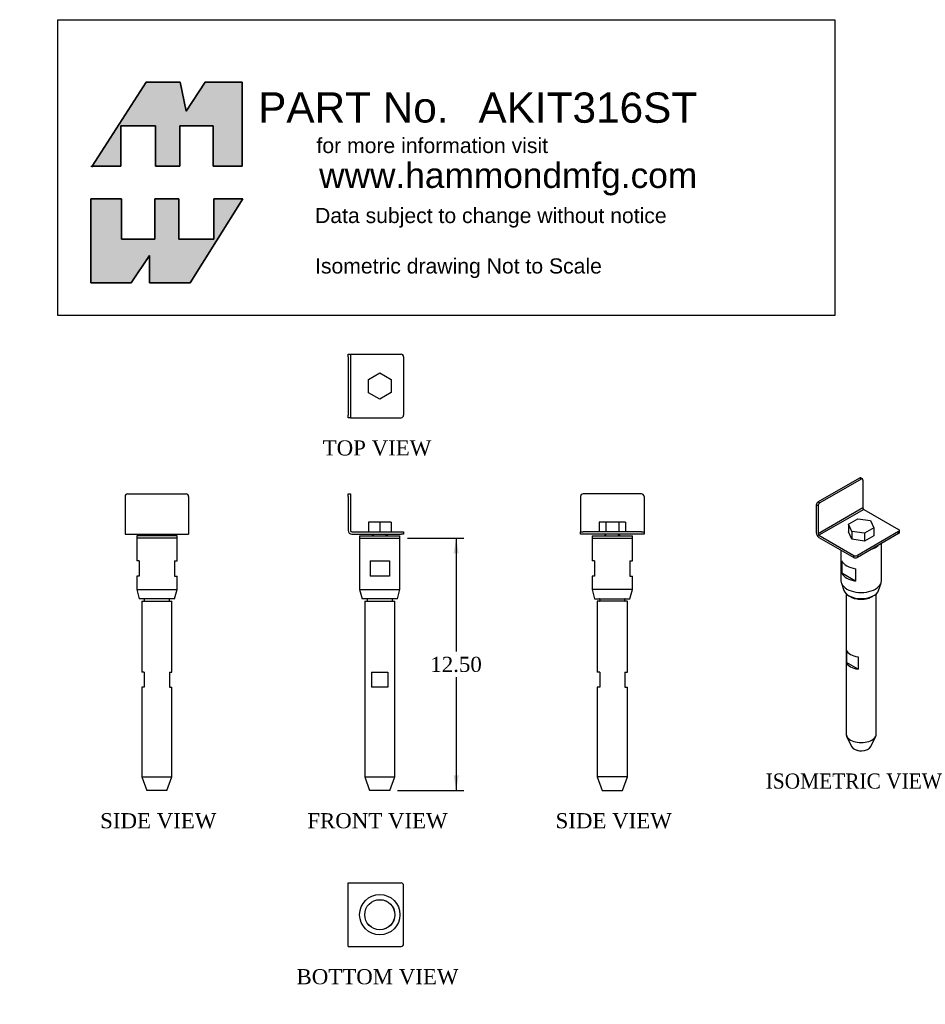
# Model space of a CAD drawing. Header units: inches. Extents: x 0 to 44.9, y 0 to 48.8.
import ezdxf
from ezdxf import colors
from ezdxf.entities.mleader import LeaderData, LeaderLine
from ezdxf.enums import TextEntityAlignment as Align
from ezdxf.lldxf.tags import DXFTag
from ezdxf.math import Vec2, Vec3

# ---------------------------------------------------------------- set-up
doc = ezdxf.new("R2010")
doc.units = ezdxf.units.IN
doc.header["$MEASUREMENT"] = 0
for name, color, linetype in [('COM70716', 7, 'Continuous'), ('Default', 7, 'Continuous'), ('FET86681', 7, 'Continuous'), ('FET86682', 7, 'Continuous'), ('SCS86684', 7, 'Continuous'), ('WAF86685', 7, 'Continuous')]:
    doc.layers.add(name, color=color, linetype=linetype)
doc.styles.add('SEACAD_Times_New_Roman', font='times.ttf')
tags = doc.linetypes.add('HIDDEN2', pattern=[0.1875, 0.125, -0.0625]).pattern_tags.tags
tags[6:7] = [DXFTag(74, 4), DXFTag(75, 0), DXFTag(340, '0'), DXFTag(46, 0.0), DXFTag(50, 0.0), DXFTag(44, 0.0), DXFTag(45, 0.0)]
tags[4:5] = [DXFTag(74, 4), DXFTag(75, 0), DXFTag(340, '0'), DXFTag(46, 0.0), DXFTag(50, 0.0), DXFTag(44, 0.0), DXFTag(45, 0.0)]
doc.dimstyles.new('ANSI', dxfattribs={"dimtxt": 0.75, "dimasz": 0.75, "dimexe": 0.375, "dimexo": 0.375, "dimgap": 0.375, "dimtad": 0, "dimtih": 1, "dimtoh": 1, "dimzin": 4, "dimdsep": 46, "dimtxsty": 'SEACAD_Times_New_Roman', "dimblk1": '_SE_FILLED', "dimblk2": '_SE_FILLED', "dimsah": 1, "dimcen": 0.375, "dimadec": 0, "dimazin": 0, "dimtfac": 1, "dimtofl": 0, "dimtmove": 0, "dimatfit": 3, "dimfxl": 1, "dimtolj": 1, "dimtzin": 4, "dimarcsym": 0})

# ---------------------------------------------------------------- blocks, each defined once
blk = doc.blocks.new('_DOT')
at = {"color": 0}
blk.add_line((0, 0), (-1, 0), dxfattribs=at)
at = {"color": 0, "const_width": 0.333}
blk.add_lwpolyline([(-0.1665, 0, 1), (0.1665, 0, 1)], format="xyb", close=True, dxfattribs=at)
blk = doc.blocks.new('SE')
at = {"layer": 'COM70716', "color": 7, "linetype": 'Continuous'}
for p, q in [((41.589, 26.084), (39.542, 24.903)), ((41.677, 26.033), (39.631, 24.852)), ((41.677, 26.033), (41.589, 26.084)), ((41.74, 26.039), (41.651, 26.09)), ((41.765, 25.982), (41.765, 24.602)), ((39.542, 24.903), (39.631, 24.852)), ((39.454, 24.749), (39.454, 23.37)), ((39.542, 24.698), (39.454, 24.749)), ((39.542, 24.698), (39.542, 23.319)), ((41.765, 24.602), (39.542, 23.319)), ((41.808, 24.529), (39.585, 23.245)), ((41.808, 24.529), (43.533, 23.532)), ((43.533, 23.43), (41.487, 22.249)), ((43.533, 23.328), (43.533, 23.43)), ((43.57, 23.379), (43.57, 23.481)), ((39.585, 23.245), (41.31, 22.249)), ((39.585, 23.143), (41.31, 22.147)), ((43.533, 23.328), (41.487, 22.147)), ((41.31, 22.147), (41.31, 22.249)), ((41.487, 22.249), (41.487, 22.147))]:
    blk.add_line(p, q, dxfattribs=at)
for centre, major_axis, start_param, end_param in [((41.589, 25.982), (-0.063, -0.108), 3.141593, 3.926991), ((41.677, 25.931), (-0.062, -0.108), 2.356194, 3.926991), ((39.542, 24.801), (-0.062, -0.108), 3.926991, 5.497787), ((39.631, 24.749), (0.063, 0.108), 0.785398, 2.356194), ((41.808, 24.578), (-0.03, 0.052), 0.785398, 2.356194), ((43.445, 23.481), (-0.125, 0), 2.356194, 3.926991), ((39.585, 23.294), (-0.093, 0.16), 0.785398, 2.356194), ((39.585, 23.294), (-0.03, 0.052), 0.785398, 2.356194), ((43.445, 23.379), (-0.125, 0), 2.356194, 3.141593), ((41.398, 22.3), (-0.125, 0), 0.785398, 2.356194), ((41.398, 22.198), (0.125, 0), 3.926991, 5.497787)]:
    blk.add_ellipse(centre, major_axis=major_axis, ratio=0.57735, start_param=start_param, end_param=end_param, dxfattribs=at)
at = {"layer": 'FET86681', "color": 7, "linetype": 'Continuous'}
for p, q in [((40.677, 22.512), (40.677, 20.989)), ((42.677, 20.989), (42.677, 22.834)), ((40.716, 21.98), (40.716, 21.367)), ((41.401, 21.584), (41.401, 20.972)), ((41.401, 20.972), (40.716, 21.367)), ((40.695, 20.88), (40.817, 20.515)), ((42.537, 20.515), (42.659, 20.88))]:
    blk.add_line(p, q, dxfattribs=at)
for centre, major_axis, start_param, end_param in [((41.677, 23.054), (1, 0), 5.278258, 5.717317), ((41.677, 22.139), (-1, 0), 0.280038, 1.290759), ((41.677, 20.989), (-1, 0), 0, 3.141593), ((41.677, 21.527), (-1, 0), 0.280038, 1.290759), ((41.677, 20.611), (-0.876, 0), 0.190621, 2.950972), ((41.677, 20.608), (0.871, 0), 3.598868, 5.358542)]:
    blk.add_ellipse(centre, major_axis=major_axis, ratio=0.57735, start_param=start_param, end_param=end_param, dxfattribs=at)
at = {"layer": 'FET86682', "color": 7, "linetype": 'Continuous'}
for p, q in [((40.933, 20.345), (40.933, 13.4)), ((42.422, 13.4), (42.422, 20.347)), ((40.949, 17.554), (40.949, 16.942)), ((41.521, 17.224), (41.521, 16.612)), ((41.521, 16.612), (40.949, 16.942)), ((40.958, 13.289), (41.193, 12.78)), ((42.161, 12.78), (42.396, 13.289))]:
    blk.add_line(p, q, dxfattribs=at)
for centre, major_axis, start_param, end_param in [((41.677, 20.502), (-0.745, 0), 0.681327, 2.327492), ((41.677, 20.506), (0.74, 0), 3.911441, 5.513337), ((41.677, 20.502), (-0.745, 0), -3.955694, -3.863216), ((41.677, 20.502), (-0.745, 0), -3.863216, -3.815564), ((41.677, 17.644), (-0.745, 0), 0.210945, 1.359851), ((41.677, 17.032), (-0.745, 0), 0.210945, 1.359851), ((41.677, 13.4), (-0.744, 0), 0, 3.141593), ((41.677, 12.854), (-0.501, 0), 0.260295, 2.881297), ((41.677, 12.851), (0.496, 0), 3.597268, 5.497787)]:
    blk.add_ellipse(centre, major_axis=major_axis, ratio=0.57735, start_param=start_param, end_param=end_param, dxfattribs=at)
at = {"layer": 'SCS86684', "color": 7, "linetype": 'Continuous'}
for p, q in [((41.047, 23.8), (41.505, 24.066)), ((41.505, 24.066), (42.134, 23.971)), ((42.134, 23.971), (42.306, 23.61)), ((41.219, 23.438), (41.047, 23.8)), ((41.047, 23.8), (41.047, 23.413)), ((41.848, 23.344), (41.219, 23.438)), ((41.219, 23.438), (41.219, 23.051)), ((42.306, 23.61), (41.848, 23.344)), ((42.306, 23.61), (42.306, 23.223)), ((41.219, 23.051), (41.047, 23.413)), ((41.848, 22.957), (41.219, 23.051)), ((41.848, 23.344), (41.848, 22.957)), ((42.306, 23.223), (41.848, 22.957))]:
    blk.add_line(p, q, dxfattribs=at)
at = {"layer": 'WAF86685', "color": 7, "linetype": 'Continuous'}
blk.add_ellipse((41.677, 23.058), major_axis=(-1, 0), ratio=0.57735, start_param=2.160949, end_param=2.55144, dxfattribs=at)
blk = doc.blocks.new('SE1')
at = {"layer": 'COM70716', "color": 7, "linetype": 'Continuous'}
for p, q in [((16.263, 25.296), (16.388, 25.296)), ((16.263, 25.171), (16.263, 25.296)), ((16.263, 25.171), (16.263, 23.481)), ((16.388, 25.296), (16.388, 25.171)), ((16.388, 25.171), (16.388, 23.481)), ((16.448, 23.421), (18.888, 23.421)), ((16.448, 23.296), (18.888, 23.296)), ((18.888, 23.421), (19.013, 23.421)), ((19.013, 23.296), (18.888, 23.296)), ((19.013, 23.421), (19.013, 23.296))]:
    blk.add_line(p, q, dxfattribs=at)
for radius in [0.185, 0.06]:
    blk.add_arc((16.448, 23.481), radius, 180, 270, dxfattribs=at)
at = {"layer": 'FET86681', "color": 7, "linetype": 'Continuous'}
for p, q in [((16.835, 23.094), (16.835, 20.566)), ((18.835, 20.566), (18.835, 23.094)), ((17.35, 21.974), (18.319, 21.974)), ((17.35, 21.974), (17.35, 21.224)), ((18.319, 21.974), (18.319, 21.224)), ((18.319, 21.224), (17.35, 21.224)), ((16.835, 20.566), (18.835, 20.566)), ((16.835, 20.566), (16.959, 20.103)), ((18.711, 20.103), (18.835, 20.566)), ((18.706, 20.099), (16.963, 20.099))]:
    blk.add_line(p, q, dxfattribs=at)
for centre, start, end in [((16.84, 23.094), 90, 180), ((18.83, 23.094), 0, 90), ((16.963, 20.104), 195, 270), ((18.706, 20.104), 270, 345)]:
    blk.add_arc(centre, 0.005, start, end, dxfattribs=at)
at = {"layer": 'FET86682', "color": 7, "linetype": 'Continuous'}
for p, q in [((17.21, 20.094), (17.21, 19.979)), ((18.459, 19.979), (18.459, 20.094)), ((17.09, 19.969), (17.09, 11.271)), ((17.095, 19.974), (18.574, 19.974)), ((18.579, 11.271), (18.579, 19.969)), ((17.43, 16.469), (18.239, 16.469)), ((17.43, 16.469), (17.43, 15.719)), ((18.239, 16.469), (18.239, 15.719)), ((18.239, 15.719), (17.43, 15.719)), ((17.09, 11.271), (18.579, 11.271)), ((17.09, 11.271), (17.333, 10.603)), ((18.336, 10.603), (18.579, 11.271)), ((18.331, 10.599), (17.338, 10.599))]:
    blk.add_line(p, q, dxfattribs=at)
for centre, start, end in [((17.205, 20.094), 0, 90), ((18.464, 20.094), 90, 180), ((17.095, 19.969), 90, 180), ((17.205, 19.979), 270, 0), ((18.464, 19.979), 180, 270), ((18.574, 19.969), 0, 90), ((17.338, 10.604), 200, 270), ((18.331, 10.604), 270, 340)]:
    blk.add_arc(centre, 0.005, start, end, dxfattribs=at)
at = {"layer": 'SCS86684', "color": 7, "linetype": 'Continuous'}
for p, q in [((17.276, 23.895), (17.274, 23.895)), ((17.274, 23.895), (17.274, 23.421)), ((17.841, 23.895), (17.276, 23.895)), ((17.276, 23.895), (17.276, 23.421)), ((18.401, 23.895), (17.841, 23.895)), ((17.841, 23.895), (17.841, 23.421)), ((18.401, 23.895), (18.401, 23.421)), ((17.46, 23.296), (17.46, 23.224)), ((18.21, 23.224), (18.21, 23.296))]:
    blk.add_line(p, q, dxfattribs=at)
at = {"layer": 'SCS86684', "color": 7, "linetype": 'HIDDEN2'}
for p, q in [((17.521, 23.224), (17.521, 23.296)), ((18.148, 23.224), (18.148, 23.296))]:
    blk.add_line(p, q, dxfattribs=at)
at = {"layer": 'WAF86685', "color": 7, "linetype": 'Continuous'}
for p, q in [((16.835, 23.224), (18.835, 23.224)), ((16.835, 23.224), (16.835, 23.099)), ((16.835, 23.099), (18.835, 23.099)), ((18.835, 23.099), (18.835, 23.224))]:
    blk.add_line(p, q, dxfattribs=at)
blk = doc.blocks.new('SE2')
at = {"layer": 'COM70716', "color": 7, "linetype": 'Continuous'}
for p, q in [((5.221, 25.171), (5.221, 23.481)), ((5.346, 25.296), (8.24, 25.296)), ((8.365, 25.171), (8.365, 23.481)), ((5.221, 23.481), (5.221, 23.296)), ((8.365, 23.481), (8.365, 23.296)), ((5.221, 23.296), (8.365, 23.296))]:
    blk.add_line(p, q, dxfattribs=at)
for centre, start, end in [((5.346, 25.171), 90, 180), ((8.24, 25.171), 0, 90)]:
    blk.add_arc(centre, 0.125, start, end, dxfattribs=at)
at = {"layer": 'FET86681', "color": 7, "linetype": 'Continuous'}
for p, q in [((5.793, 23.094), (5.793, 21.974)), ((7.793, 21.974), (7.793, 23.094)), ((5.918, 21.974), (5.793, 21.974)), ((5.918, 21.974), (5.918, 21.224)), ((7.668, 21.974), (7.793, 21.974)), ((7.668, 21.974), (7.668, 21.224)), ((5.918, 21.224), (5.793, 21.224)), ((5.793, 21.224), (5.793, 20.566)), ((7.668, 21.224), (7.793, 21.224)), ((7.793, 20.566), (7.793, 21.224)), ((5.793, 20.566), (7.793, 20.566)), ((5.793, 20.566), (5.917, 20.103)), ((7.669, 20.103), (7.793, 20.566)), ((7.664, 20.099), (5.922, 20.099))]:
    blk.add_line(p, q, dxfattribs=at)
for centre, start, end in [((5.798, 23.094), 90, 180), ((7.788, 23.094), 0, 90), ((5.922, 20.104), 195, 270), ((7.664, 20.104), 270, 345)]:
    blk.add_arc(centre, 0.005, start, end, dxfattribs=at)
at = {"layer": 'FET86682', "color": 7, "linetype": 'Continuous'}
for p, q in [((6.168, 20.094), (6.168, 19.979)), ((7.417, 19.979), (7.417, 20.094)), ((6.048, 19.969), (6.048, 16.469)), ((6.053, 19.974), (7.532, 19.974)), ((7.537, 16.469), (7.537, 19.969)), ((6.168, 16.469), (6.048, 16.469)), ((6.168, 16.469), (6.168, 15.719)), ((7.418, 16.469), (7.537, 16.469)), ((7.418, 16.469), (7.418, 15.719)), ((6.168, 15.719), (6.048, 15.719)), ((6.048, 15.719), (6.048, 11.271)), ((7.418, 15.719), (7.537, 15.719)), ((7.537, 11.271), (7.537, 15.719)), ((6.048, 11.271), (7.537, 11.271)), ((6.048, 11.271), (6.292, 10.603)), ((7.294, 10.603), (7.537, 11.271)), ((7.289, 10.599), (6.296, 10.599))]:
    blk.add_line(p, q, dxfattribs=at)
for centre, start, end in [((6.163, 20.094), 0, 90), ((7.422, 20.094), 90, 180), ((6.053, 19.969), 90, 180), ((6.163, 19.979), 270, 0), ((7.422, 19.979), 180, 270), ((7.532, 19.969), 0, 90), ((6.296, 10.604), 200, 270), ((7.289, 10.604), 270, 340)]:
    blk.add_arc(centre, 0.005, start, end, dxfattribs=at)
at = {"layer": 'SCS86684', "color": 7, "linetype": 'Continuous'}
for p, q in [((6.418, 23.296), (6.418, 23.224)), ((7.168, 23.224), (7.168, 23.296))]:
    blk.add_line(p, q, dxfattribs=at)
at = {"layer": 'SCS86684', "color": 7, "linetype": 'HIDDEN2'}
for p, q in [((6.479, 23.224), (6.479, 23.296)), ((7.107, 23.224), (7.107, 23.296))]:
    blk.add_line(p, q, dxfattribs=at)
at = {"layer": 'WAF86685', "color": 7, "linetype": 'Continuous'}
for p, q in [((7.793, 23.224), (5.793, 23.224)), ((5.793, 23.224), (5.793, 23.099)), ((7.793, 23.099), (5.793, 23.099)), ((7.793, 23.099), (7.793, 23.224))]:
    blk.add_line(p, q, dxfattribs=at)
blk = doc.blocks.new('SE3')
at = {"layer": 'COM70716', "color": 7, "linetype": 'Continuous'}
for p, q in [((27.778, 25.171), (27.778, 23.481)), ((30.797, 25.296), (27.903, 25.296)), ((30.922, 25.171), (30.922, 23.481)), ((27.778, 23.481), (27.778, 23.421)), ((30.922, 23.481), (30.922, 23.421)), ((27.778, 23.296), (27.778, 23.421)), ((27.778, 23.421), (27.903, 23.421)), ((27.903, 23.296), (27.778, 23.296)), ((30.797, 23.421), (27.903, 23.421)), ((30.797, 23.296), (27.903, 23.296)), ((30.797, 23.421), (30.922, 23.421)), ((30.922, 23.296), (30.797, 23.296)), ((30.922, 23.421), (30.922, 23.296))]:
    blk.add_line(p, q, dxfattribs=at)
for centre, start, end in [((27.903, 25.171), 90, 180), ((30.797, 25.171), 0, 90)]:
    blk.add_arc(centre, 0.125, start, end, dxfattribs=at)
at = {"layer": 'FET86681', "color": 7, "linetype": 'Continuous'}
for p, q in [((28.35, 23.094), (28.35, 21.974)), ((30.35, 21.974), (30.35, 23.094)), ((28.475, 21.974), (28.35, 21.974)), ((28.475, 21.974), (28.475, 21.224)), ((30.225, 21.974), (30.35, 21.974)), ((30.225, 21.974), (30.225, 21.224)), ((28.475, 21.224), (28.35, 21.224)), ((28.35, 21.224), (28.35, 20.566)), ((30.225, 21.224), (30.35, 21.224)), ((30.35, 20.566), (30.35, 21.224)), ((30.35, 20.566), (28.35, 20.566)), ((28.35, 20.566), (28.474, 20.103)), ((30.226, 20.103), (30.35, 20.566)), ((28.479, 20.099), (30.221, 20.099))]:
    blk.add_line(p, q, dxfattribs=at)
for centre, start, end in [((28.355, 23.094), 90, 180), ((30.345, 23.094), 0, 90), ((28.479, 20.104), 195, 270), ((30.221, 20.104), 270, 345)]:
    blk.add_arc(centre, 0.005, start, end, dxfattribs=at)
at = {"layer": 'FET86682', "color": 7, "linetype": 'Continuous'}
for p, q in [((28.726, 20.094), (28.726, 19.979)), ((29.975, 19.979), (29.975, 20.094)), ((28.606, 19.969), (28.606, 16.469)), ((30.09, 19.974), (28.611, 19.974)), ((30.095, 16.469), (30.095, 19.969)), ((28.725, 16.469), (28.606, 16.469)), ((28.725, 16.469), (28.725, 15.719)), ((29.975, 16.469), (30.095, 16.469)), ((29.975, 16.469), (29.975, 15.719)), ((28.725, 15.719), (28.606, 15.719)), ((28.606, 15.719), (28.606, 11.271)), ((29.975, 15.719), (30.095, 15.719)), ((30.095, 11.271), (30.095, 15.719)), ((30.095, 11.271), (28.606, 11.271)), ((28.606, 11.271), (28.849, 10.603)), ((29.852, 10.603), (30.095, 11.271)), ((28.854, 10.599), (29.847, 10.599))]:
    blk.add_line(p, q, dxfattribs=at)
for centre, start, end in [((28.721, 20.094), 0, 90), ((29.98, 20.094), 90, 180), ((28.611, 19.969), 90, 180), ((28.721, 19.979), 270, 0), ((29.98, 19.979), 180, 270), ((30.09, 19.969), 0, 90), ((28.854, 10.604), 200, 270), ((29.847, 10.604), 270, 340)]:
    blk.add_arc(centre, 0.005, start, end, dxfattribs=at)
at = {"layer": 'SCS86684', "color": 7, "linetype": 'Continuous'}
for p, q in [((29.025, 23.895), (28.697, 23.895)), ((28.697, 23.895), (28.697, 23.421)), ((29.675, 23.895), (29.025, 23.895)), ((29.025, 23.895), (29.025, 23.421)), ((29.996, 23.895), (29.675, 23.895)), ((29.675, 23.895), (29.675, 23.421)), ((29.996, 23.895), (29.996, 23.421)), ((28.975, 23.296), (28.975, 23.224)), ((29.725, 23.224), (29.725, 23.296))]:
    blk.add_line(p, q, dxfattribs=at)
at = {"layer": 'SCS86684', "color": 7, "linetype": 'HIDDEN2'}
for p, q in [((29.037, 23.224), (29.037, 23.296)), ((29.664, 23.224), (29.664, 23.296))]:
    blk.add_line(p, q, dxfattribs=at)
at = {"layer": 'WAF86685', "color": 7, "linetype": 'Continuous'}
for p, q in [((28.35, 23.224), (30.35, 23.224)), ((28.35, 23.224), (28.35, 23.099)), ((28.35, 23.099), (30.35, 23.099)), ((30.35, 23.099), (30.35, 23.224))]:
    blk.add_line(p, q, dxfattribs=at)
blk = doc.blocks.new('SE4')
at = {"layer": 'COM70716', "color": 7, "linetype": 'Continuous'}
for p, q in [((16.263, 32.219), (16.388, 32.219)), ((16.263, 32.094), (16.263, 32.219)), ((16.388, 32.219), (16.448, 32.219)), ((16.388, 32.219), (16.388, 32.094)), ((16.448, 32.219), (18.888, 32.219)), ((16.263, 32.094), (16.263, 29.2)), ((16.388, 32.094), (16.388, 29.2)), ((19.013, 32.094), (19.013, 29.2)), ((16.263, 29.075), (16.263, 29.2)), ((16.388, 29.075), (16.263, 29.075)), ((16.388, 29.2), (16.388, 29.075)), ((16.388, 29.075), (16.448, 29.075)), ((16.448, 29.075), (18.888, 29.075))]:
    blk.add_line(p, q, dxfattribs=at)
for centre, start, end in [((18.888, 32.094), 0, 90), ((18.888, 29.2), 270, 0)]:
    blk.add_arc(centre, 0.125, start, end, dxfattribs=at)
at = {"layer": 'SCS86684', "color": 7, "linetype": 'Continuous'}
for p, q in [((17.274, 30.964), (17.835, 31.293)), ((17.835, 31.293), (18.399, 30.972)), ((17.276, 30.314), (17.274, 30.964)), ((18.399, 30.972), (18.401, 30.322)), ((17.841, 29.993), (17.276, 30.314)), ((18.401, 30.322), (17.841, 29.993))]:
    blk.add_line(p, q, dxfattribs=at)
blk = doc.blocks.new('SE5')
at = {"layer": 'COM70716', "color": 7, "linetype": 'Continuous'}
for p, q in [((16.263, 6.013), (16.448, 6.013)), ((16.263, 2.869), (16.263, 6.013)), ((16.448, 6.013), (18.888, 6.013)), ((19.013, 2.994), (19.013, 5.888)), ((16.263, 2.869), (16.448, 2.869)), ((16.448, 2.869), (18.888, 2.869))]:
    blk.add_line(p, q, dxfattribs=at)
for centre, start, end in [((18.888, 5.888), 0, 90), ((18.888, 2.994), 270, 0)]:
    blk.add_arc(centre, 0.125, start, end, dxfattribs=at)
at = {"layer": 'FET86681', "color": 7, "linetype": 'Continuous'}
for radius in [1, 0.747]:
    blk.add_circle((17.835, 4.441), radius, dxfattribs=at)
at = {"layer": 'FET86682', "color": 7, "linetype": 'Continuous'}
blk.add_circle((17.835, 4.441), 0.745, dxfattribs=at)
blk = doc.blocks.new('DMBLK1')
at = {"layer": 'Default', "linetype": 'Continuous', "transparency": 16777216}
for points in [[(21.744, 22.349), (21.619, 23.099), (21.494, 22.349)], [(21.744, 11.349), (21.494, 11.349), (21.619, 10.599)]]:
    blk.add_hatch(color=7, dxfattribs=at).paths.add_polyline_path(points)
at = {"layer": 'Default', "color": 7, "linetype": 'Continuous', "transparency": 16777216}
for p, q in [((19.21, 23.099), (21.994, 23.099)), ((21.619, 23.099), (21.619, 17.487)), ((21.619, 16.212), (21.619, 10.599)), ((18.706, 10.599), (21.994, 10.599))]:
    blk.add_line(p, q, dxfattribs=at)
at = {"layer": 'Default', "color": 7, "linetype": 'Continuous', "transparency": 16777216, "style": 'SEACAD_Times_New_Roman'}
blk.add_text('12.50', height=0.75, dxfattribs=at).set_placement((20.339, 17.224), align=Align.TOP_LEFT)
blk = doc.blocks.new('_SE_FILLED')
at = {"color": 0}
blk.add_line((0, 0), (-1, 0), dxfattribs=at)
blk.add_solid([(0, 0), (-1, -0.1665), (-1, 0.1665), (0, 0)], dxfattribs=at)

msp = doc.modelspace()

# ---------------------------------------------------------------- hatches: boundary and pattern name
at = {"layer": 'Default', "linetype": 'Continuous'}
for points in [[(7.949, 45.696), (6.256, 45.696), (3.585, 41.541), (5.014, 41.541), (5.014, 43.533), (6.728, 43.533), (6.728, 41.541), (7.927, 41.541), (7.927, 43.533), (9.576, 43.533), (9.576, 41.541), (11.011, 41.541), (11.011, 45.696), (9.191, 45.696), (8.248, 44.261)], [(6.685, 37.921), (5.036, 37.921), (5.036, 39.913), (3.515, 39.913), (3.515, 35.758), (5.528, 35.758), (6.428, 37.107), (6.428, 35.758), (8.441, 35.758), (11.054, 39.913), (9.619, 39.913), (9.619, 37.921), (7.884, 37.921), (7.884, 39.913), (6.685, 39.913)]]:
    msp.add_hatch(color=7, dxfattribs=at).paths.add_polyline_path(points)

# ---------------------------------------------------------------- linework, layer by layer
at = {"layer": 'Default', "color": 7, "linetype": 'Continuous'}
for p, q in [((1.882, 48.799), (40.368, 48.799)), ((1.882, 34.139), (1.882, 48.799)), ((40.368, 48.799), (40.368, 34.139)), ((6.256, 45.696), (3.558, 41.498)), ((7.949, 45.696), (6.256, 45.696)), ((8.248, 44.261), (7.949, 45.696)), ((9.191, 45.696), (8.248, 44.261)), ((11.011, 45.696), (9.191, 45.696)), ((11.011, 41.541), (11.011, 45.696)), ((5.014, 43.533), (6.728, 43.533)), ((5.014, 41.541), (5.014, 43.533)), ((6.728, 43.533), (6.728, 41.541)), ((7.927, 43.533), (9.576, 43.533)), ((7.927, 41.541), (7.927, 43.533)), ((9.576, 43.533), (9.576, 41.541)), ((3.515, 41.541), (5.014, 41.541)), ((6.728, 41.541), (7.927, 41.541)), ((9.576, 41.541), (11.011, 41.541)), ((3.515, 39.913), (5.036, 39.913)), ((3.515, 35.758), (3.515, 39.913)), ((5.036, 39.913), (5.036, 37.921)), ((6.685, 39.913), (7.884, 39.913)), ((6.685, 37.921), (6.685, 39.913)), ((7.884, 39.913), (7.884, 37.921)), ((11.054, 39.913), (8.441, 35.758)), ((9.619, 39.913), (11.054, 39.913)), ((9.619, 37.921), (9.619, 39.913)), ((5.036, 37.921), (6.685, 37.921)), ((7.884, 37.921), (9.619, 37.921)), ((6.428, 37.107), (5.528, 35.758)), ((6.428, 35.758), (6.428, 37.107)), ((5.528, 35.758), (3.515, 35.758)), ((8.441, 35.758), (6.428, 35.758)), ((40.368, 34.139), (1.882, 34.139))]:
    msp.add_line(p, q, dxfattribs=at)
for points in [[(7.949, 45.696), (8.248, 44.261), (9.191, 45.696), (11.011, 45.696), (11.011, 41.541), (9.576, 41.541), (9.576, 43.533), (7.927, 43.533), (7.927, 41.541), (6.728, 41.541), (6.728, 43.533), (5.014, 43.533), (5.014, 41.541), (3.585, 41.541), (6.256, 45.696), (7.949, 45.696)], [(7.949, 45.696), (8.248, 44.261), (9.191, 45.696), (11.011, 45.696), (11.011, 41.541), (9.576, 41.541), (9.576, 43.533), (7.927, 43.533), (7.927, 41.541), (6.728, 41.541), (6.728, 43.533), (5.014, 43.533), (5.014, 41.541), (3.585, 41.541), (6.256, 45.696), (7.949, 45.696)], [(7.949, 45.696), (8.248, 44.261), (9.191, 45.696), (11.011, 45.696), (11.011, 41.541), (9.576, 41.541), (9.576, 43.533), (7.927, 43.533), (7.927, 41.541), (6.728, 41.541), (6.728, 43.533), (5.014, 43.533), (5.014, 41.541), (3.585, 41.541), (6.256, 45.696), (7.949, 45.696)], [(7.949, 45.696), (8.248, 44.261), (9.191, 45.696), (11.011, 45.696), (11.011, 41.541), (9.576, 41.541), (9.576, 43.533), (7.927, 43.533), (7.927, 41.541), (6.728, 41.541), (6.728, 43.533), (5.014, 43.533), (5.014, 41.541), (3.585, 41.541), (6.256, 45.696), (7.949, 45.696)], [(7.949, 45.696), (8.248, 44.261), (9.191, 45.696), (11.011, 45.696), (11.011, 41.541), (9.576, 41.541), (9.576, 43.533), (7.927, 43.533), (7.927, 41.541), (6.728, 41.541), (6.728, 43.533), (5.014, 43.533), (5.014, 41.541), (3.585, 41.541), (6.256, 45.696), (7.949, 45.696)], [(6.685, 37.921), (5.036, 37.921), (5.036, 39.913), (3.515, 39.913), (3.515, 35.758), (5.528, 35.758), (6.428, 37.107), (6.428, 35.758), (8.441, 35.758), (11.054, 39.913), (9.619, 39.913), (9.619, 37.921), (7.884, 37.921), (7.884, 39.913), (6.685, 39.913), (6.685, 37.921)], [(6.685, 37.921), (5.036, 37.921), (5.036, 39.913), (3.515, 39.913), (3.515, 35.758), (5.528, 35.758), (6.428, 37.107), (6.428, 35.758), (8.441, 35.758), (11.054, 39.913), (9.619, 39.913), (9.619, 37.921), (7.884, 37.921), (7.884, 39.913), (6.685, 39.913), (6.685, 37.921)], [(6.685, 37.921), (5.036, 37.921), (5.036, 39.913), (3.515, 39.913), (3.515, 35.758), (5.528, 35.758), (6.428, 37.107), (6.428, 35.758), (8.441, 35.758), (11.054, 39.913), (9.619, 39.913), (9.619, 37.921), (7.884, 37.921), (7.884, 39.913), (6.685, 39.913), (6.685, 37.921)], [(6.685, 37.921), (5.036, 37.921), (5.036, 39.913), (3.515, 39.913), (3.515, 35.758), (5.528, 35.758), (6.428, 37.107), (6.428, 35.758), (8.441, 35.758), (11.054, 39.913), (9.619, 39.913), (9.619, 37.921), (7.884, 37.921), (7.884, 39.913), (6.685, 39.913), (6.685, 37.921)], [(6.685, 37.921), (5.036, 37.921), (5.036, 39.913), (3.515, 39.913), (3.515, 35.758), (5.528, 35.758), (6.428, 37.107), (6.428, 35.758), (8.441, 35.758), (11.054, 39.913), (9.619, 39.913), (9.619, 37.921), (7.884, 37.921), (7.884, 39.913), (6.685, 39.913), (6.685, 37.921)]]:
    msp.add_lwpolyline(points, dxfattribs=at)
at = {"layer": 'Default', "color": 7, "linetype": 'Continuous', "const_width": 0.00035}
for points in [[(7.949, 45.696), (6.256, 45.696), (3.585, 41.541), (5.014, 41.541), (5.014, 43.533), (6.728, 43.533), (6.728, 41.541), (7.927, 41.541), (7.927, 43.533), (9.576, 43.533), (9.576, 41.541), (11.011, 41.541), (11.011, 45.696), (9.191, 45.696), (8.248, 44.261), (7.949, 45.696)], [(6.685, 37.921), (6.685, 39.913), (7.884, 39.913), (7.884, 37.921), (9.619, 37.921), (9.619, 39.913), (11.054, 39.913), (8.441, 35.758), (6.428, 35.758), (6.428, 37.107), (5.528, 35.758), (3.515, 35.758), (3.515, 39.913), (5.036, 39.913), (5.036, 37.921), (6.685, 37.921)]]:
    msp.add_lwpolyline(points, close=True, dxfattribs=at)

# ---------------------------------------------------------------- block references
at = {"layer": 'Default'}
for name in ['SE4', 'SE', 'SE2', 'SE1', 'SE3', 'SE5']:
    msp.add_blockref(name, (0, 0), dxfattribs=at)

# ---------------------------------------------------------------- texts
at = {"layer": 'Default', "color": 7, "linetype": 'Continuous', "style": 'SEACAD_Times_New_Roman'}
for s, p in [('TOP VIEW', (15.007, 27.95)), ('ISOMETRIC VIEW', (36.944, 11.44)), ('SIDE VIEW', (3.985, 9.474)), ('FRONT VIEW', (14.243, 9.474)), ('SIDE VIEW', (26.542, 9.474)), ('BOTTOM VIEW', (13.71, 1.744))]:
    msp.add_text(s, height=0.75, dxfattribs=at).set_placement(p, align=Align.TOP_LEFT)
at = {"layer": 'Default', "attachment_point": 1}
for s, insert, char_height, width in [('{\\fArial|b0||i0||c0|p34;\\C7;\\W1.;PART No.}', (11.81, 45.202), 1.5, 28.24358), ('{\\fArial|b0||i0||c0|p34;\\C7;\\W1.;for more information visit}', (14.699, 42.94), 0.75, 11.54348), ('{\\fArial|b0||i0||c0|p34;\\C7;\\W1.;www.hammondmfg.com}', (14.829, 41.711), 1.25, 21.77259), ('{\\fArial|b0||i0||c0|p34;\\C7;\\W1.;Data subject to change without notice\\P}{\\fArial|b0||i0||c0|p34;\\C7;\\W1.;\\P}{\\fArial|b0||i0||c0|p34;\\C7;\\W1.;Isometric drawing Not to Scale}', (14.628, 39.47), 0.75, 17.51087)]:
    msp.add_mtext(s, dxfattribs=dict(at, insert=insert, char_height=char_height, width=width))

# ---------------------------------------------------------------- dimensions: what is measured, and where the dimension line sits
at = {"layer": 'Default', "color": 7, "linetype": 'Continuous'}
dim = msp.add_linear_dim(base=(21.619, 10.599), p1=(18.835, 23.099), p2=(18.331, 10.599), angle=90, text='\\A1;<>', dimstyle='ANSI', dxfattribs=at)
dim.commit()
dim.dimension.update_dxf_attribs({"geometry": 'DMBLK1', "text_midpoint": (21.619, 16.849), "dimtype": 160})

# ---------------------------------------------------------------- leaders
ml = msp.add_multileader_mtext('Standard', dxfattribs=at)
ml.set_content('\\pxsm0.9;{\\fArial|c0|p34;\\W1.;AKIT316ST\\P}', color=7)
ml.set_leader_properties(linetype='ByLayer')
ml.set_arrow_properties(name='DOT')
ml.build(insert=Vec2(0, 0))
ml.multileader.update_dxf_attribs({"leader_type": 0, "dogleg_length": 0, "arrow_head_size": 1.5})
ctx = ml.context
ctx.base_point, ctx.char_height, ctx.arrow_head_size, ctx.landing_gap_size = Vec3(22.633, 45.191), 1.5, 1.5, 0.525
notes = []
notes.append((ctx, [(0, (0, 0, 0), (0, 0), (1, 0), 1, [])]))
ctx.mtext.insert = Vec3(22.723, 45.191)
for ctx, leaders in notes:
    for number, flags, end, landing, length, lines in leaders:
        leader = LeaderData()
        leader.index, (leader.has_last_leader_line, leader.has_dogleg_vector, leader.attachment_direction) = number, flags
        leader.last_leader_point, leader.dogleg_vector, leader.dogleg_length = Vec3(end), Vec3(landing), length
        for number, points, colour, breaks in lines:
            line = LeaderLine()
            line.index, line.vertices, line.color, line.breaks = number, Vec3.list(points), colors.encode_raw_color(colour), breaks
            leader.lines.append(line)
        ctx.leaders.append(leader)

doc.saveas('drawing.dxf')
